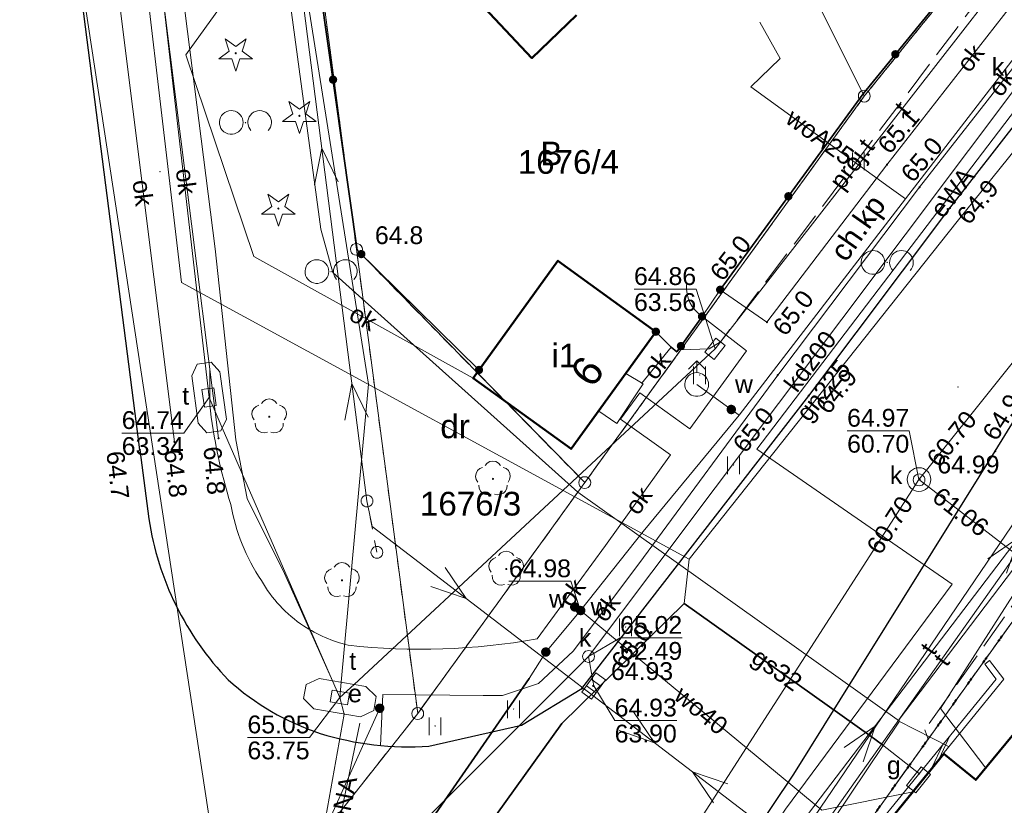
# Model space of a CAD drawing. Extents: x 6420891 to 6421372, y 5789686 to 5790696.
# Tile 38 of 48: x 6421306 to 6421347, y 5790466 to 5790499. Entities that reach past the tile are written whole.
import ezdxf
from ezdxf.enums import TextEntityAlignment as Align

# ---------------------------------------------------------------- set-up
doc = ezdxf.new("R2010")
doc.units = 0
doc.header["$PDSIZE"] = 0.75
for name, pattern in [('KROPK2', [2, 0, -2]), ('PRZER1-1', [2, 1, -1]), ('PRZER2-1', [3, 2, -1]), ('PRZER3-1', [4, 3, -1])]:
    doc.linetypes.add(name, pattern=pattern)
doc.layers.get('0').update_dxf_attribs({"linetype": 'CONTINUOUS', "lineweight": 13})
for name, color, linetype, lineweight in [('GEPADR', 7, 'CONTINUOUS', 18), ('GEPADR_O', 7, 'CONTINUOUS', 18), ('GEPPGD', 7, 'CONTINUOUS', 18), ('GESBZO', 7, 'CONTINUOUS', 50), ('GESBZO_O', 7, 'CONTINUOUS', 50), ('GESDZI', 7, 'CONTINUOUS', 18), ('GESDZI_O', 7, 'CONTINUOUS', 18), ('GESJAE', 7, 'KROPK2', 50), ('GSLINK', 7, 'CONTINUOUS', 18), ('GSLINK_O', 7, 'CONTINUOUS', 18), ('GSLINN', 7, 'CONTINUOUS', 18), ('GSLKFU', 7, 'CONTINUOUS', 18), ('GSLKOG', 7, 'CONTINUOUS', 35), ('GSLKRW', 7, 'CONTINUOUS', 25), ('GSPWPN', 7, 'CONTINUOUS', 13), ('GSPWPN_O', 7, 'CONTINUOUS', 13), ('GSPWPS', 7, 'CONTINUOUS', 13), ('GSPWPS_O', 7, 'CONTINUOUS', 13), ('GSSDSO', 7, 'CONTINUOUS', 18), ('GSSUTR', 7, 'PRZER2-1', 18), ('GSSZAD', 7, 'PRZER2-1', 18), ('GTGTXT', 7, 'CONTINUOUS', 18), ('GTGTXT_O', 7, 'CONTINUOUS', 18), ('GULLOB', 7, 'CONTINUOUS', 35), ('GUPIKP', 7, 'CONTINUOUS', 18), ('GUPISN', 7, 'PRZER1-1', 18), ('GUPIWZ', 7, 'CONTINUOUS', 18), ('GUPIWZ_O', 7, 'CONTINUOUS', 18), ('GUPPRZ', 7, 'CONTINUOUS', 18), ('GUPPRZ_O', 7, 'CONTINUOUS', 18), ('GUSIKP', 7, 'CONTINUOUS', 18)]:
    doc.layers.add(name, color=color, linetype=linetype, lineweight=lineweight)
for name, color, linetype, lineweight, true_color in [('GESUZY', 7, 'PRZER1-1', 18, 0x008000), ('GESUZY_O', 7, 'PRZER1-1', 18, 0x008000), ('GSPRDI', 7, 'CONTINUOUS', 18, 0x008000), ('GSPRDL', 7, 'CONTINUOUS', 18, 0x008000), ('GULEPR', 1, 'CONTINUOUS', 18, 0xff0000), ('GULEPR_O', 1, 'CONTINUOUS', 18, 0xff0000), ('GULGPR', 7, 'CONTINUOUS', 18, 0xbfbf00), ('GULGPR_O', 7, 'CONTINUOUS', 18, 0xbfbf00), ('GULKPR', 7, 'CONTINUOUS', 18, 0x803300), ('GULKPR_O', 7, 'CONTINUOUS', 18, 0x803300), ('GULTPR', 7, 'CONTINUOUS', 18, 0xff9100), ('GULTPR_O', 7, 'CONTINUOUS', 18, 0xff9100), ('GULWPR', 5, 'CONTINUOUS', 18, 0x0000ff), ('GULWPR_O', 5, 'CONTINUOUS', 18, 0x0000ff), ('GUPEUT', 1, 'CONTINUOUS', 18, 0xff0000), ('GUPEUT_O', 1, 'CONTINUOUS', 18, 0xff0000), ('GUPGSG', 7, 'CONTINUOUS', 18, 0xbfbf00), ('GUPGSG_O', 7, 'CONTINUOUS', 18, 0xbfbf00), ('GUPKKS', 7, 'CONTINUOUS', 18, 0x803300), ('GUPKSD', 7, 'CONTINUOUS', 18, 0x803300), ('GUPKSD_O', 7, 'CONTINUOUS', 18, 0x803300), ('GUPWDT', 5, 'CONTINUOUS', 18, 0x0000ff), ('GUPWZA', 5, 'CONTINUOUS', 18, 0x0000ff), ('GUPWZA_O', 5, 'CONTINUOUS', 18, 0x0000ff)]:
    doc.layers.add(name, color=color, linetype=linetype, lineweight=lineweight, true_color=true_color)
doc.styles.add('GEO-INFO', font='Arial')

# ---------------------------------------------------------------- blocks, each defined once
blk = doc.blocks.new('KOLO')
blk.add_hatch(color=0).paths.add_polyline_path([(-0.5, 0), (-0.482963, -0.12941), (-0.433013, -0.25), (-0.353553, -0.353553), (-0.25, -0.433013), (-0.12941, -0.482963), (0, -0.5), (0.12941, -0.482963), (0.25, -0.433013), (0.353553, -0.353553), (0.433013, -0.25), (0.482963, -0.12941), (0.5, 0), (0.482963, 0.12941), (0.433013, 0.25), (0.353553, 0.353553), (0.25, 0.433013), (0.12941, 0.482963), (0, 0.5), (-0.12941, 0.482963), (-0.25, 0.433013), (-0.353553, 0.353553), (-0.433013, 0.25), (-0.482963, 0.12941)])
blk = doc.blocks.new('SPDLP')
blk.add_hatch(color=0).paths.add_polyline_path([(0, -0.09), (0.027812, -0.085595), (0.052901, -0.072812), (0.072812, -0.052901), (0.085595, -0.027812), (0.09, 0), (0.085595, 0.027812), (0.072812, 0.052901), (0.052901, 0.072812), (0.027812, 0.085595), (0, 0.09), (-0.027812, 0.085595), (-0.052901, 0.072812), (-0.072812, 0.052901), (-0.085595, 0.027812), (-0.09, 0), (-0.085595, -0.027812), (-0.072812, -0.052901), (-0.052901, -0.072812), (-0.027812, -0.085595)])
at = {"color": 0}
for points in [[(-1.271938, -0.268652), (-1.40916, -0.048001), (-1.462858, 0.20623), (-1.426585, 0.463525), (-1.304695, 0.693003), (-1.11182, 0.867117), (-0.871109, 0.964971)], [(-0.648554, 1.126667), (-0.481106, 1.325358), (-0.255912, 1.454989), (0, 1.5), (0.255912, 1.454989), (0.481106, 1.325358), (0.648554, 1.126667)], [(0.871109, 0.964971), (1.11182, 0.867117), (1.304695, 0.693003), (1.426585, 0.463525), (1.462858, 0.20623), (1.40916, -0.048001), (1.271938, -0.268652)], [(-0.137547, -1.292703), (-0.389802, -1.355024), (-0.648184, -1.327532), (-0.881678, -1.213525), (-1.062258, -1.026689), (-1.168249, -0.78945), (-1.186929, -0.530282)], [(1.186929, -0.530282), (1.168249, -0.78945), (1.062258, -1.026689), (0.881678, -1.213525), (0.648184, -1.327532), (0.389802, -1.355024), (0.137547, -1.292703)]]:
    blk.add_lwpolyline(points, dxfattribs=at)
blk = doc.blocks.new('POINT')
at = {"color": 0}
blk.add_point((0, 0), dxfattribs=at)
blk = doc.blocks.new('OKRAG_PELNY')
at = {"color": 0}
blk.add_lwpolyline([(0, 0.5), (0.12941, 0.482963), (0.25, 0.433013), (0.353553, 0.353553), (0.433013, 0.25), (0.482963, 0.12941), (0.5, 0), (0.482963, -0.12941), (0.433013, -0.25), (0.353553, -0.353553), (0.25, -0.433013), (0.12941, -0.482963), (0, -0.5), (-0.12941, -0.482963), (-0.25, -0.433013), (-0.353553, -0.353553), (-0.433013, -0.25), (-0.482963, -0.12941), (-0.5, 0), (-0.482963, 0.12941), (-0.433013, 0.25), (-0.353553, 0.353553), (-0.25, 0.433013), (-0.12941, 0.482963)], close=True, dxfattribs=at)
blk = doc.blocks.new('SUEP1')
at = {"color": 0}
blk.add_lwpolyline([(-1.5, -1), (1.5, 0), (-1.5, 1)], dxfattribs=at)
blk = doc.blocks.new('SZAFA1')
at = {"color": 0}
blk.add_lwpolyline([(-1, -0.5), (-1, 0.5), (1, 0.5), (1, -0.5)], close=True, dxfattribs=at)
blk = doc.blocks.new('SUUS02')
at = {"color": 0}
for points in [[(-0.707107, 1.292893), (0, 2), (0.707107, 1.292893)], [(0, 1), (0, 2)]]:
    blk.add_lwpolyline(points, dxfattribs=at)
blk.add_lwpolyline([(0, 1), (0.173648, 0.984808), (0.34202, 0.939693), (0.5, 0.866025), (0.642788, 0.766044), (0.766044, 0.642788), (0.866025, 0.5), (0.939693, 0.34202), (0.984808, 0.173648), (1, 0), (0.984808, -0.173648), (0.939693, -0.34202), (0.866025, -0.5), (0.75575, -0.654861), (0.618159, -0.786053), (0.458227, -0.888835), (0.281733, -0.959493), (0.095056, -0.995472), (-0.095056, -0.995472), (-0.281733, -0.959493), (-0.458227, -0.888835), (-0.618159, -0.786053), (-0.75575, -0.654861), (-0.866025, -0.5), (-0.945001, -0.327068), (-0.989821, -0.142315), (-0.998867, 0.047582), (-0.971812, 0.235759), (-0.909632, 0.415415), (-0.814576, 0.580057), (-0.690079, 0.723734), (-0.540641, 0.841254), (-0.371662, 0.928368), (-0.189251, 0.981929)], close=True, dxfattribs=at)
blk = doc.blocks.new('PROSTOKAT1_5-1_PELNY')
at = {"color": 0}
blk.add_lwpolyline([(0.75, -0.5), (-0.75, -0.5), (-0.75, 0.5), (0.75, 0.5)], close=True, dxfattribs=at)
blk = doc.blocks.new('SUUS05')
at = {"color": 0}
blk.add_lwpolyline([(0.5, -0.25), (-0.5, -0.25), (-0.5, 0.25), (0.5, 0.25)], close=True, dxfattribs=at)
for points in [[(-0.175, -0.25), (-0.175, 0.25)], [(0.175, -0.25), (0.175, 0.25)]]:
    blk.add_lwpolyline(points, dxfattribs=at)
blk = doc.blocks.new('OTZK')
at = {"color": 0}
blk.add_lwpolyline([(-1.2, 1), (-1.026352, 0.984808), (-0.85798, 0.939693), (-0.7, 0.866025), (-0.557212, 0.766044), (-0.433956, 0.642788), (-0.333975, 0.5), (-0.260307, 0.34202), (-0.215192, 0.173648), (-0.2, 0), (-0.215192, -0.173648), (-0.260307, -0.34202), (-0.333975, -0.5), (-0.44425, -0.654861), (-0.581841, -0.786053), (-0.741773, -0.888835), (-0.918267, -0.959493), (-1.104944, -0.995472), (-1.295056, -0.995472), (-1.481733, -0.959493), (-1.658227, -0.888835), (-1.818159, -0.786053), (-1.95575, -0.654861), (-2.066025, -0.5), (-2.145001, -0.327068), (-2.189821, -0.142315), (-2.198867, 0.047582), (-2.171812, 0.235759), (-2.109632, 0.415415), (-2.014576, 0.580057), (-1.890079, 0.723734), (-1.740641, 0.841254), (-1.571662, 0.928368), (-1.389251, 0.981929)], close=True, dxfattribs=at)
blk.add_lwpolyline([(0.469393, -0.682799), (0.35969, -0.542106), (0.276733, -0.384159), (0.223163, -0.213984), (0.200685, -0.036999), (0.210014, 0.141165), (0.250854, 0.314835), (0.321904, 0.478484), (0.420903, 0.626903), (0.5447, 0.755369), (0.689355, 0.859792), (0.850264, 0.936848), (1.022304, 0.984085), (1.2, 1), (1.377696, 0.984085), (1.549736, 0.936848), (1.710645, 0.859792), (1.8553, 0.755369), (1.979097, 0.626903), (2.078096, 0.478484), (2.149146, 0.314835), (2.189986, 0.141165), (2.199315, -0.036999), (2.176837, -0.213984), (2.123267, -0.384159), (2.04031, -0.542106), (1.930607, -0.682799)], dxfattribs=at)
blk = doc.blocks.new('SPTRW')
at = {"color": 0}
for points in [[(-0.51332, 0.7233), (-0.51332, -0.7767)], [(0.48668, -0.7767), (0.48668, 0.7233)]]:
    blk.add_lwpolyline(points, dxfattribs=at)
blk = doc.blocks.new('KTOK04')
at = {"color": 0}
blk.add_lwpolyline([(0, 0), (-0.01711, -0.261052), (-0.068148, -0.517638), (-0.152241, -0.765367), (-0.267949, -1), (-0.413293, -1.217523), (-0.585786, -1.414214), (-0.782477, -1.586707), (-1, -1.732051)], dxfattribs=at)
blk = doc.blocks.new('ODTN_2')
at = {"color": 0}
for points in [[(-1.5, -0.5), (0.5, 0.5)], [(-0.5, -0.5), (1.5, 0.5)]]:
    blk.add_lwpolyline(points, dxfattribs=at)
blk = doc.blocks.new('SPDIP')
blk.add_hatch(color=0).paths.add_polyline_path([(0, -0.09), (0.027812, -0.085595), (0.052901, -0.072812), (0.072812, -0.052901), (0.085595, -0.027812), (0.09, 0), (0.085595, 0.027812), (0.072812, 0.052901), (0.052901, 0.072812), (0.027812, 0.085595), (0, 0.09), (-0.027812, 0.085595), (-0.052901, 0.072812), (-0.072812, 0.052901), (-0.085595, 0.027812), (-0.09, 0), (-0.085595, -0.027812), (-0.072812, -0.052901), (-0.052901, -0.072812), (-0.027812, -0.085595)])
at = {"color": 0}
blk.add_lwpolyline([(0.544942, 0.177062), (1.426676, -0.463555), (0.336792, -0.463555), (0, -1.500096), (-0.336792, -0.463555), (-1.426676, -0.463555), (-0.544942, 0.177062), (-0.881734, 1.213603), (0, 0.572986), (0.881734, 1.213603)], close=True, dxfattribs=at)
blk = doc.blocks.new('EPPGS')
at = {"color": 0}
blk.add_lwpolyline([(0, 0.5), (0.154508, 0.475528), (0.293893, 0.404508), (0.404508, 0.293893), (0.475528, 0.154508), (0.5, 0), (0.475528, -0.154508), (0.404508, -0.293893), (0.293893, -0.404508), (0.154508, -0.475528), (0, -0.5), (-0.154508, -0.475528), (-0.293893, -0.404508), (-0.404508, -0.293893), (-0.475528, -0.154508), (-0.5, 0), (-0.475528, 0.154508), (-0.404508, 0.293893), (-0.293893, 0.404508), (-0.154508, 0.475528)], close=True, dxfattribs=at)

msp = doc.modelspace()

# ---------------------------------------------------------------- linework, layer by layer
at = {"layer": 'GESBZO', "linetype": 'Continuous', "lineweight": 50, "elevation": 10.18}
for points in [[(6421329.31, 5790499.406), (6421327.422, 5790497.605), (6421320.286, 5790505.188), (6421327.359, 5790511.537)], [(6421350.15, 5790472.01), (6421346.15, 5790467.17), (6421344.8, 5790468.27), (6421340.94, 5790463.52), (6421342.32, 5790462.45), (6421338.35, 5790457.52), (6421346.34, 5790451.06), (6421358.076, 5790465.457)]]:
    msp.add_lwpolyline(points, dxfattribs=at)
msp.add_lwpolyline([(6421332.653, 5790486.065), (6421329.076, 5790481.122), (6421324.944, 5790484.113), (6421328.521, 5790489.056)], close=True, dxfattribs=at)
at = {"layer": 'GESDZI', "linetype": 'Continuous', "lineweight": 18, "elevation": 10.22}
for points in [[(6421310.953, 5790558.207), (6421306.901, 5790588.894), (6421302.49, 5790622.296), (6421302.21, 5790624.433), (6421297.857, 5790657.64), (6421296.657, 5790677.613), (6421271.543, 5790677.3), (6421276.797, 5790633.247), (6421278.128, 5790623.34), (6421282.932, 5790586.712), (6421285.851, 5790564.458), (6421288.583, 5790543.621), (6421291.443, 5790521.812), (6421294.47, 5790499.75), (6421297.89, 5790473.07), (6421301.058, 5790448.497), (6421301.708, 5790443.54), (6421322.605, 5790469.964), (6421320.02, 5790489.539), (6421315.57, 5790523.239), (6421313.26, 5790540.733)], [(6421329.653, 5790479.702), (6421322.605, 5790469.964), (6421320.02, 5790489.539)]]:
    msp.add_lwpolyline(points, close=True, dxfattribs=at)
for points in [[(6421341.447, 5790495.998), (6421329.653, 5790479.702), (6421320.02, 5790489.539), (6421315.57, 5790523.239), (6421325.267, 5790524.548)], [(6421362.667, 5790494.705), (6421362.347, 5790494.258), (6421347.895, 5790474.118), (6421336.84, 5790458.713), (6421327.656, 5790445.915), (6421323.041, 5790439.483), (6421317.983, 5790432.435), (6421308.346, 5790424.02), (6421288.481, 5790426.677), (6421301.708, 5790443.54), (6421322.605, 5790469.964), (6421329.653, 5790479.702), (6421341.447, 5790495.998), (6421349.591, 5790506.069)], [(6421349.591, 5790506.069), (6421341.447, 5790495.998), (6421338.772, 5790501.369)], [(6421338.772, 5790501.369), (6421341.447, 5790495.998)], [(6421336.84, 5790458.713), (6421347.895, 5790474.118), (6421357.368, 5790464.372)]]:
    msp.add_lwpolyline(points, dxfattribs=at)
at = {"layer": 'GESJAE', "linetype": 'KROPK2', "lineweight": 50, "ltscale": 0.5, "elevation": 10.22}
for points in [[(6421295.251, 5790400.28), (6421297.069, 5790403.576), (6421305.286, 5790418.473), (6421308.346, 5790424.02), (6421317.983, 5790432.435), (6421323.041, 5790439.483), (6421327.656, 5790445.915), (6421336.84, 5790458.713), (6421347.895, 5790474.118), (6421362.347, 5790494.258), (6421362.667, 5790494.705)], [(6421362.667, 5790494.705), (6421362.347, 5790494.258), (6421347.895, 5790474.118), (6421336.84, 5790458.713), (6421327.656, 5790445.915), (6421323.041, 5790439.483), (6421317.983, 5790432.435), (6421308.346, 5790424.02)]]:
    msp.add_lwpolyline(points, dxfattribs=at)
at = {"layer": 'GESUZY', "linetype": 'PRZER1-1', "lineweight": 18, "ltscale": 0.5, "elevation": 10.08}
for points in [[(6421310.953, 5790558.207), (6421306.901, 5790588.894), (6421302.49, 5790622.296), (6421302.21, 5790624.433), (6421297.857, 5790657.64), (6421296.657, 5790677.613), (6421271.543, 5790677.3), (6421276.797, 5790633.247), (6421278.128, 5790623.34), (6421282.932, 5790586.712), (6421285.851, 5790564.458), (6421288.583, 5790543.621), (6421291.443, 5790521.812), (6421294.47, 5790499.75), (6421297.89, 5790473.07), (6421301.058, 5790448.497), (6421301.708, 5790443.54), (6421322.605, 5790469.964), (6421320.02, 5790489.539), (6421315.57, 5790523.239), (6421313.26, 5790540.733)], [(6421329.653, 5790479.702), (6421322.605, 5790469.964), (6421320.02, 5790489.539)]]:
    msp.add_lwpolyline(points, close=True, dxfattribs=at)
for points in [[(6421349.591, 5790506.069), (6421341.447, 5790495.998), (6421329.653, 5790479.702), (6421320.02, 5790489.539), (6421315.57, 5790523.239), (6421313.26, 5790540.733), (6421310.953, 5790558.207), (6421306.901, 5790588.894), (6421314.974, 5790589.976)], [(6421362.667, 5790494.705), (6421362.347, 5790494.258), (6421347.895, 5790474.118), (6421336.84, 5790458.713), (6421327.656, 5790445.915), (6421323.041, 5790439.483), (6421317.983, 5790432.435), (6421308.346, 5790424.02), (6421288.481, 5790426.677), (6421301.708, 5790443.54), (6421322.605, 5790469.964), (6421329.653, 5790479.702), (6421341.447, 5790495.998), (6421349.591, 5790506.069)], [(6421323.041, 5790439.483), (6421327.656, 5790445.915), (6421336.84, 5790458.713), (6421347.895, 5790474.118), (6421362.347, 5790494.258), (6421362.667, 5790494.705)]]:
    msp.add_lwpolyline(points, dxfattribs=at)
at = {"layer": 'GSLINK', "linetype": 'Continuous', "lineweight": 18, "elevation": 10.18}
for points in [[(6421312.34, 5790481.42), (6421309.71, 5790502.42), (6421308.2, 5790502), (6421307.53, 5790507.12), (6421308.91, 5790507.37), (6421306.63, 5790522.2), (6421305.55, 5790532.42)], [(6421327.359, 5790511.537), (6421320.286, 5790505.188), (6421317.89, 5790504.76), (6421316.23, 5790505.22), (6421311.47, 5790503.23), (6421314.2, 5790481.57)], [(6421335.367, 5790487.835), (6421337.339, 5790486.467), (6421342.405, 5790493.107), (6421349.432, 5790502.109), (6421347.44, 5790503.658), (6421349.446, 5790506.195)], [(6421325.19, 5790484.453), (6421324.944, 5790484.113), (6421315.69, 5790489.23), (6421312.82, 5790497.74), (6421317.89, 5790504.76)], [(6421331.93, 5790476.28), (6421337.796, 5790484.237), (6421343.781, 5790492.157), (6421350.704, 5790501.018), (6421351.111, 5790499.035)], [(6421330.53, 5790477.05), (6421333.276, 5790480.867), (6421331.157, 5790482.379), (6421331.981, 5790483.492), (6421334.081, 5790481.974), (6421336.48, 5790485.253), (6421334.601, 5790486.706)], [(6421332.047, 5790483.881), (6421333.292, 5790485.42)], [(6421321.03, 5790468.62), (6421321.14, 5790470.77), (6421325.36, 5790470.73), (6421326.18, 5790470.72), (6421327.7, 5790471.23), (6421329.17, 5790472.6), (6421331.93, 5790476.28)]]:
    msp.add_lwpolyline(points, dxfattribs=at)
msp.add_lwpolyline([(6421313.84, 5790484.45), (6421313.83, 5790483, 0.048758), (6421314.72, 5790478.78, 0.104097), (6421316.01, 5790475.58, 0.117566), (6421317.79, 5790473.66, 0.083928), (6421319.67, 5790472.85, 0.071709), (6421327.64, 5790473.11), (6421330.53, 5790477.05)], format="xyb", dxfattribs=at)
at = {"layer": 'GSLINN', "linetype": 'Continuous', "lineweight": 18, "elevation": 10.3}
msp.add_lwpolyline([(6421331.39, 5790484.31), (6421332.112, 5790483.865), (6421331, 5790482.19), (6421330.24, 5790482.71)], dxfattribs=at)
at = {"layer": 'GSLKFU', "linetype": 'Continuous', "lineweight": 18, "elevation": 10.18}
msp.add_lwpolyline([(6421335.367, 5790487.835), (6421334.601, 5790486.706)], dxfattribs=at)
at = {"layer": 'GSLKOG', "linetype": 'Continuous', "lineweight": 35, "elevation": 10.18}
for points in [[(6421309.37, 5790570.52), (6421310.42, 5790562), (6421310.89, 5790558.15), (6421311.05, 5790557.39), (6421311.46, 5790554.36), (6421312.32, 5790548.06), (6421312.7, 5790545.2), (6421313.34, 5790540.69), (6421313.88, 5790537.49), (6421313.97, 5790536.11), (6421315.58, 5790523.37), (6421317.32, 5790509.27), (6421317.75, 5790505.95), (6421317.89, 5790504.76), (6421320.05, 5790489.51), (6421325.19, 5790484.453)], [(6421335.367, 5790487.835), (6421341.398, 5790496.095), (6421345.84, 5790501.546)], [(6421332.653, 5790486.065), (6421333.292, 5790485.42), (6421333.534, 5790485.212), (6421334.601, 5790486.706)]]:
    msp.add_lwpolyline(points, dxfattribs=at)
at = {"layer": 'GSLKRW', "linetype": 'Continuous', "lineweight": 25, "elevation": 10.18}
for points in [[(6421310.88, 5790481.08), (6421308.2, 5790502), (6421307.53, 5790507.12), (6421305.4, 5790523.44)], [(6421329.53, 5790471.02), (6421339.104, 5790483.368), (6421345.058, 5790491.278), (6421351.111, 5790499.035), (6421353.809, 5790502.403)], [(6421334.9, 5790462.09), (6421338.468, 5790467.41), (6421346.971, 5790481.028), (6421349.011, 5790484.33), (6421351.347, 5790487.721), (6421357.666, 5790495.963), (6421357.844, 5790496.214), (6421359.111, 5790497.795)]]:
    msp.add_lwpolyline(points, dxfattribs=at)
msp.add_lwpolyline([(6421310.88, 5790481.08), (6421311.26, 5790478.17, 0.155208), (6421314.61, 5790471.39, 0.104973), (6421318.49, 5790469.13, 0.092018), (6421323.08, 5790468.59), (6421326.99, 5790469.48), (6421329.53, 5790471.02)], format="xyb", dxfattribs=at)
at = {"layer": 'GSSDSO', "linetype": 'Continuous', "lineweight": 18, "elevation": 10.18}
msp.add_lwpolyline([(6421338.136, 5790460.12), (6421347.334, 5790471.418), (6421346.732, 5790472.2), (6421346.534, 5790472.048), (6421347.016, 5790471.422), (6421337.942, 5790460.278)], close=True, dxfattribs=at)
at = {"layer": 'GSSUTR', "linetype": 'PRZER2-1', "lineweight": 18, "ltscale": 0.5, "elevation": 10.1}
for points in [[(6421341.2, 5790493.269), (6421341.19, 5790493.249), (6421341.21, 5790493.249)], [(6421334.503, 5790484.253), (6421334.493, 5790484.233), (6421334.513, 5790484.233)], [(6421335.934, 5790480.457), (6421335.924, 5790480.437), (6421335.944, 5790480.437)], [(6421331.378, 5790473.622), (6421331.368, 5790473.602), (6421331.388, 5790473.602)], [(6421326.653, 5790470.166), (6421326.643, 5790470.146), (6421326.663, 5790470.146)], [(6421323.34, 5790469.45), (6421323.33, 5790469.43), (6421323.35, 5790469.43)]]:
    msp.add_lwpolyline(points, close=True, dxfattribs=at)
at = {"layer": 'GSSZAD', "linetype": 'PRZER2-1', "lineweight": 18, "ltscale": 0.5, "elevation": 10.1}
for points in [[(6421315.336, 5790494.898), (6421315.326, 5790494.878), (6421315.346, 5790494.878)], [(6421342.414, 5790488.996), (6421342.404, 5790488.976), (6421342.424, 5790488.976)], [(6421318.95, 5790488.612), (6421318.94, 5790488.592), (6421318.96, 5790488.592)]]:
    msp.add_lwpolyline(points, close=True, dxfattribs=at)
at = {"layer": 'GULEPR', "linetype": 'Continuous', "lineweight": 18, "elevation": 10.14}
for points in [[(6421299.663, 5790629.729), (6421299.251, 5790623.003), (6421311.723, 5790540.533), (6421318.524, 5790490.384), (6421319.02, 5790488.56), (6421329.359, 5790479.296), (6421342.929, 5790469.647), (6421327.106, 5790446.095), (6421320.393, 5790436.737), (6421320.3, 5790435.666), (6421319.702, 5790428.788), (6421319.242, 5790423.495), (6421321.836, 5790402.502), (6421322.826, 5790402.022), (6421330.926, 5790398.095), (6421331.223, 5790401.181), (6421332.895, 5790401.487)], [(6421338.166, 5790464.476), (6421320.68, 5790477.848), (6421320.571, 5790478.397), (6421320.465, 5790478.928), (6421315.684, 5790516.229), (6421310.323, 5790557.994), (6421307.195, 5790579.162), (6421307.111, 5790580.211), (6421307.026, 5790581.26), (6421301.628, 5790622.356)], [(6421321.013, 5790427.789), (6421324.279, 5790440.254), (6421323.485, 5790442.625), (6421321.962, 5790443.676), (6421325.247, 5790448.7), (6421326.107, 5790448.713), (6421327.118, 5790449.474), (6421338.118, 5790465.941), (6421345.15, 5790475.426), (6421336.918, 5790481.107), (6421353.396, 5790502.763)], [(6421338.166, 5790464.476), (6421338.874, 5790465.452), (6421360.828, 5790494.269), (6421361.773, 5790495.482)], [(6421316.928, 5790460.541), (6421316.915, 5790461.136), (6421321, 5790470.19)], [(6421314.128, 5790464.179), (6421316.587, 5790463.524), (6421318.819, 5790463.063), (6421320.158, 5790469.56)]]:
    msp.add_lwpolyline(points, dxfattribs=at)
at = {"layer": 'GULGPR', "linetype": 'Continuous', "lineweight": 18, "elevation": 10.14}
for points in [[(6421334.06, 5790476.478), (6421312.636, 5790488.144), (6421310.351, 5790507.603), (6421306.496, 5790536.313), (6421305.19, 5790547.48), (6421303.78, 5790559.38), (6421303.193, 5790560.792), (6421299.175, 5790560.445), (6421298.93, 5790567.44), (6421292.095, 5790620.059)], [(6421354.385, 5790501.903), (6421345.364, 5790490.716), (6421334.06, 5790476.478)], [(6421334.06, 5790476.478), (6421333.85, 5790474.61), (6421328.681, 5790469.544), (6421297.701, 5790426.447), (6421294.387, 5790422.456)], [(6421333.85, 5790474.61), (6421341.68, 5790469.04), (6421342.22, 5790468.65), (6421343.79, 5790467.41)]]:
    msp.add_lwpolyline(points, dxfattribs=at)
at = {"layer": 'GULKPR', "linetype": 'Continuous', "lineweight": 18, "elevation": 10.14}
for points in [[(6421320.071, 5790462.63), (6421314.42, 5790461.519), (6421306.125, 5790515.884), (6421302.445, 5790552.271), (6421298.344, 5790588.432), (6421293.295, 5790632.152)], [(6421353.1, 5790503.02), (6421348.515, 5790497.261), (6421329.813, 5790472.375), (6421320.071, 5790462.63)], [(6421358.539, 5790498.292), (6421344.067, 5790480.222), (6421343.754, 5790479.832), (6421343.481, 5790479.409), (6421318.961, 5790441.34), (6421318.69, 5790440.92), (6421318.4, 5790440.513), (6421310.582, 5790429.522)], [(6421343.754, 5790479.832), (6421344.15, 5790479.527), (6421359.531, 5790467.684)], [(6421330.03, 5790471.13), (6421329.991, 5790471.357), (6421329.813, 5790472.375)]]:
    msp.add_lwpolyline(points, dxfattribs=at)
at = {"layer": 'GULLOB', "linetype": 'Continuous', "lineweight": 35, "elevation": 10.12}
for points in [[(6421333.85, 5790474.61), (6421341.68, 5790469.04), (6421342.22, 5790468.65)], [(6421327.303, 5790471.446), (6421301.503, 5790434.2)], [(6421328.681, 5790469.544), (6421297.701, 5790426.447)]]:
    msp.add_lwpolyline(points, dxfattribs=at)
at = {"layer": 'GULTPR', "linetype": 'Continuous', "lineweight": 18, "elevation": 10.14}
for points in [[(6421306.322, 5790548.032), (6421313.634, 5790484.741), (6421313.801, 5790483.293), (6421314.359, 5790482.015), (6421319.01, 5790471.351), (6421319.321, 5790470.638)], [(6421319.321, 5790470.638), (6421319.38, 5790471.287), (6421320.523, 5790483.852), (6421312.39, 5790535.169)], [(6421319.01, 5790471.351), (6421316.982, 5790475.877), (6421315.405, 5790479.029), (6421314.927, 5790481.505), (6421314.065, 5790489.56), (6421309.863, 5790522.469), (6421309.78, 5790522.777), (6421325.233, 5790524.756)], [(6421319.321, 5790470.638), (6421319.92, 5790471.194), (6421334.742, 5790484.958), (6421335.152, 5790485.339), (6421335.49, 5790485.772), (6421350.611, 5790505.183)], [(6421327.864, 5790448.737), (6421360.423, 5790496.656)], [(6421361.406, 5790495.801), (6421327.993, 5790448.66), (6421327.167, 5790447.46)], [(6421362.1, 5790495.198), (6421360.584, 5790493.298), (6421360.669, 5790492.097), (6421357.433, 5790487.898), (6421349.971, 5790478.459), (6421344.667, 5790470.184), (6421346.535, 5790467.719)], [(6421354.775, 5790485.322), (6421342.87, 5790469.658), (6421345.028, 5790468.559)], [(6421319.321, 5790470.638), (6421319.507, 5790469.946), (6421317.397, 5790458.13), (6421316.323, 5790457.049), (6421303.403, 5790448.34), (6421302.79, 5790448.162)]]:
    msp.add_lwpolyline(points, dxfattribs=at)
at = {"layer": 'GULTPR', "linetype": 'PRZER3-1', "lineweight": 18, "ltscale": 0.5, "elevation": 10.14}
for points in [[(6421345.726, 5790501.29), (6421346.606, 5790500.535), (6421335.383, 5790485.634), (6421334.903, 5790485.348), (6421333.701, 5790485.295)], [(6421362.306, 5790495.018), (6421355.443, 5790485.471), (6421343.995, 5790469.274), (6421344.138, 5790468.883)]]:
    msp.add_lwpolyline(points, dxfattribs=at)
at = {"layer": 'GULWPR', "linetype": 'Continuous', "lineweight": 18, "elevation": 10.14}
for points in [[(6421352.399, 5790503.629), (6421343.189, 5790491.665), (6421336.167, 5790482.544), (6421332.116, 5790477.646), (6421329.48, 5790474.31), (6421328.01, 5790472.56), (6421327.303, 5790471.446), (6421301.503, 5790434.2), (6421301.219, 5790433.789), (6421297.211, 5790428.311)], [(6421343.189, 5790491.665), (6421342.499, 5790492.163), (6421336.666, 5790496.386), (6421337.901, 5790497.581), (6421337.04, 5790499.115)], [(6421336.167, 5790482.544), (6421335.835, 5790482.785), (6421334.377, 5790483.84)], [(6421329.48, 5790474.31), (6421339.65, 5790465.89), (6421343.507, 5790466.666)]]:
    msp.add_lwpolyline(points, dxfattribs=at)
at = {"layer": 'GUPISN', "linetype": 'PRZER1-1', "lineweight": 18, "ltscale": 0.5, "elevation": 10.16}
msp.add_lwpolyline([(6421320.883, 5790476.764), (6421320.465, 5790478.928)], dxfattribs=at)
at = {"layer": 'GUPPRZ_O', "linetype": 'Continuous', "lineweight": 9, "elevation": 10.8, "flags": 128}
for points in [[(6421331.731, 5790487.862), (6421334.352, 5790487.862), (6421335.152, 5790485.339)], [(6421331.731, 5790487.862), (6421334.352, 5790487.862)], [(6421310.117, 5790481.791), (6421312.738, 5790481.791), (6421313.801, 5790483.293)], [(6421310.117, 5790481.791), (6421312.738, 5790481.791)], [(6421340.723, 5790481.888), (6421343.343, 5790481.888), (6421343.754, 5790479.832)], [(6421340.723, 5790481.888), (6421343.343, 5790481.888)], [(6421326.451, 5790475.546), (6421329.072, 5790475.546), (6421329.48, 5790474.31)], [(6421333.763, 5790473.155), (6421331.142, 5790473.155), (6421329.813, 5790472.375)], [(6421331.142, 5790473.155), (6421333.763, 5790473.155)], [(6421333.536, 5790469.669), (6421330.915, 5790469.669), (6421330.03, 5790471.13)], [(6421315.422, 5790468.959), (6421318.043, 5790468.959), (6421319.321, 5790470.638)], [(6421330.915, 5790469.669), (6421333.536, 5790469.669)], [(6421315.422, 5790468.959), (6421318.043, 5790468.959)]]:
    msp.add_lwpolyline(points, dxfattribs=at)
at = {"layer": 'GUSIKP', "linetype": 'Continuous', "lineweight": 18, "elevation": 10.14}
for points in [[(6421313.345, 5790482.215), (6421313.068, 5790484.206), (6421313.303, 5790484.695), (6421313.897, 5790484.778), (6421314.257, 5790484.371), (6421314.534, 5790482.381), (6421314.299, 5790481.891), (6421313.705, 5790481.808)], [(6421320.197, 5790469.827), (6421318.225, 5790470.167), (6421317.792, 5790470.597), (6421317.894, 5790471.188), (6421318.446, 5790471.448), (6421320.417, 5790471.109), (6421320.851, 5790470.679), (6421320.749, 5790470.088)]]:
    msp.add_lwpolyline(points, close=True, dxfattribs=at)
msp.add_lwpolyline([(6421343.754, 5790479.332, -1), (6421343.754, 5790480.332, -1)], format="xyb", close=True, dxfattribs=at)

# ---------------------------------------------------------------- block references
at = {"layer": 'GEPADR', "lineweight": 18}
msp.add_blockref('POINT', (6421330.257, 5790484.033, 10.28), dxfattribs=at)
at = {"layer": 'GEPPGD', "lineweight": 18, "xscale": 0.5, "yscale": 0.5}
for p in [(6421341.447, 5790495.998, 10.24), (6421320.02, 5790489.539, 10.24), (6421329.653, 5790479.702, 10.24), (6421322.605, 5790469.964, 10.24)]:
    msp.add_blockref('EPPGS', p, dxfattribs=at)
at = {"layer": 'GSLKFU', "lineweight": 18, "xscale": 0.75, "yscale": 0.75, "rotation": 235.8440286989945}
msp.add_blockref('KTOK04', (6421334.601, 5790486.706, 10.18), dxfattribs=at)
at = {"layer": 'GSLKOG', "lineweight": 35, "xscale": 0.35, "yscale": 0.35}
for p in [(6421342.758, 5790497.763, 10.18), (6421319.033, 5790496.693, 10.18), (6421338.244, 5790491.776, 10.18), (6421320.225, 5790489.338, 10.18), (6421335.367, 5790487.835, 10.18), (6421334.601, 5790486.706, 10.18), (6421332.653, 5790486.065, 10.18), (6421333.711, 5790485.46, 10.18), (6421325.19, 5790484.453, 10.18)]:
    msp.add_blockref('KOLO', p, dxfattribs=at)
at = {"layer": 'GSPRDI', "lineweight": 18, "xscale": 0.5, "yscale": 0.5}
for p in [(6421314.927, 5790497.807, 10.12), (6421317.614, 5790495.166, 10.12), (6421316.726, 5790491.258, 10.12)]:
    msp.add_blockref('SPDIP', p, dxfattribs=at)
at = {"layer": 'GSPRDL', "lineweight": 18, "xscale": 0.5, "yscale": 0.5}
for p in [(6421316.34, 5790482.48, 10.12), (6421325.78, 5790479.86, 10.12), (6421326.34, 5790476.06, 10.12), (6421319.41, 5790475.58, 10.12)]:
    msp.add_blockref('SPDLP', p, dxfattribs=at)
at = {"layer": 'GSPWPN', "lineweight": 13, "xscale": 0.09, "yscale": 0.09}
for p in [(6421342.405, 5790493.107, 10.08), (6421343.781, 5790492.157, 10.08), (6421345.058, 5790491.278, 10.08), (6421320.05, 5790489.51, 10.08), (6421335.367, 5790487.835, 10.08), (6421337.339, 5790486.467, 10.08), (6421337.796, 5790484.237, 10.08), (6421339.104, 5790483.368, 10.08), (6421314.2, 5790481.57, 10.08), (6421310.88, 5790481.08, 10.08), (6421312.34, 5790481.42, 10.08), (6421346.971, 5790481.028, 10.08), (6421329.53, 5790471.02, 10.08)]:
    msp.add_blockref('KOLO', p, dxfattribs=at)
at = {"layer": 'GSPWPS', "lineweight": 13, "xscale": 0.09, "yscale": 0.09}
for p in [(6421343.78, 5790479.84, 10.08), (6421330.01, 5790471.13, 10.08)]:
    msp.add_blockref('KOLO', p, dxfattribs=at)
at = {"layer": 'GSSDSO', "lineweight": 18, "xscale": 0.5, "yscale": 0.249999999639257, "rotation": 230.8479434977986}
msp.add_blockref('ODTN_2', (6421344.686, 5790468.363, 10.18), dxfattribs=at)
at = {"layer": 'GSSUTR', "lineweight": 18, "xscale": 0.5, "yscale": 0.5}
for p in [(6421341.2, 5790493.259, 10.1), (6421334.503, 5790484.243, 10.1), (6421335.934, 5790480.447, 10.1), (6421331.378, 5790473.612, 10.1), (6421326.653, 5790470.156, 10.1), (6421323.34, 5790469.44, 10.1)]:
    msp.add_blockref('SPTRW', p, dxfattribs=at)
at = {"layer": 'GSSZAD', "lineweight": 18, "xscale": 0.5, "yscale": 0.5}
for p in [(6421315.336, 5790494.888, 10.1), (6421342.414, 5790488.986, 10.1), (6421318.95, 5790488.602, 10.1)]:
    msp.add_blockref('OTZK', p, dxfattribs=at)
at = {"layer": 'GTGTXT', "lineweight": 18}
for p in [(6421311.734, 5790492.817, 10.02), (6421340.468, 5790489.279, 10.02), (6421345.399, 5790483.738, 10.02)]:
    msp.add_blockref('POINT', p, dxfattribs=at)
at = {"layer": 'GULEPR', "lineweight": 18, "xscale": 0.5, "yscale": 0.5}
for p, rotation in [((6421318.653, 5790493.062, 10.15), 97.30368875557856), ((6421319.925, 5790483.143, 10.15), 97.30368875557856), ((6421347.51, 5790476.787, 10.15), 52.69848535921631), ((6421324.056, 5790475.266, 10.15), 322.5939626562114), ((6421332, 5790469.192, 10.15), 322.5939626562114), ((6421341.45, 5790468.833, 10.15), 52.69848535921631), ((6421334.79, 5790467.058, 10.15), 142.5939626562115)]:
    msp.add_blockref('SUEP1', p, dxfattribs=dict(at, rotation=rotation))
at = {"layer": 'GUPEUT', "lineweight": 18, "xscale": 0.4, "yscale": 0.4}
msp.add_blockref('KOLO', (6421321, 5790470.19, 10.16), dxfattribs=at)
at = {"layer": 'GUPGSG', "lineweight": 18, "xscale": 0.5, "yscale": 0.5, "rotation": 231.6840910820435}
msp.add_blockref('SZAFA1', (6421343.735, 5790467.165, 10.16), dxfattribs=at)
at = {"layer": 'GUPIKP', "lineweight": 18, "xscale": 0.5, "yscale": 0.5, "rotation": 52.08072881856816}
msp.add_blockref('PROSTOKAT1_5-1_PELNY', (6421335.152, 5790485.339, 10.16), dxfattribs=at)
at = {"layer": 'GUPISN', "lineweight": 18, "xscale": 0.5, "yscale": 0.5}
for p in [(6421320.465, 5790478.928, 10.16), (6421320.883, 5790476.764, 10.16)]:
    msp.add_blockref('OKRAG_PELNY', p, dxfattribs=at)
at = {"layer": 'GUPIWZ', "lineweight": 18, "xscale": 0.5, "yscale": 0.5}
for p, rotation in [((6421313.801, 5790483.293, 10.18), 277.8492645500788), ((6421319.321, 5790470.639, 10.18), 350.3592059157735)]:
    msp.add_blockref('PROSTOKAT1_5-1_PELNY', p, dxfattribs=dict(at, rotation=rotation))
msp.add_blockref('OKRAG_PELNY', (6421343.758, 5790479.818, 10.18), dxfattribs=at)
at = {"layer": 'GUPKKS', "lineweight": 18, "rotation": 54.40564324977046}
msp.add_blockref('SUUS05', (6421330.03, 5790471.13, 10.16), dxfattribs=at)
at = {"layer": 'GUPKSD', "lineweight": 18, "xscale": 0.5, "yscale": 0.5}
msp.add_blockref('OKRAG_PELNY', (6421329.813, 5790472.375, 10.16), dxfattribs=at)
at = {"layer": 'GUPPRZ', "lineweight": 18}
for p in [(6421335.152, 5790485.339, 10.16), (6421313.634, 5790484.741, 10.16), (6421313.801, 5790483.293, 10.16), (6421344.067, 5790480.222, 10.16), (6421343.754, 5790479.832, 10.16), (6421344.15, 5790479.527, 10.16), (6421343.481, 5790479.409, 10.16), (6421329.48, 5790474.31, 10.16), (6421329.813, 5790472.375, 10.16), (6421329.991, 5790471.357, 10.16), (6421330.03, 5790471.13, 10.16), (6421319.321, 5790470.638, 10.16), (6421319.507, 5790469.946, 10.16)]:
    msp.add_blockref('POINT', p, dxfattribs=at)
at = {"layer": 'GUPWDT', "lineweight": 18, "xscale": 0.5, "yscale": 0.5}
msp.add_blockref('SUUS02', (6421334.377, 5790483.84, 10.16), dxfattribs=at)
at = {"layer": 'GUPWZA', "lineweight": 18, "xscale": 0.4, "yscale": 0.4}
for p, rotation in [((6421335.835, 5790482.785, 10.16), 145.1536266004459), ((6421328.01, 5790472.56, 10.16), 52.69429837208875)]:
    msp.add_blockref('KOLO', p, dxfattribs=dict(at, rotation=rotation))
for p in [(6421329.232, 5790474.462, 10.16), (6421329.48, 5790474.31, 10.16)]:
    msp.add_blockref('KOLO', p, dxfattribs=at)

# ---------------------------------------------------------------- texts
at = {"layer": 'GEPADR_O', "linetype": 'Continuous', "lineweight": 0, "style": 'GEO-INFO'}
msp.add_text('6', height=1.25, rotation=54.1045, dxfattribs=at).set_placement((6421330.257, 5790484.033, 10.8), align=Align.CENTER)
at = {"layer": 'GESBZO_O', "linetype": 'Continuous', "lineweight": 0, "style": 'GEO-INFO'}
msp.add_text('i1', height=1, dxfattribs=at).set_placement((6421328.798, 5790485.089, 10.8), align=Align.MIDDLE)
at = {"layer": 'GESDZI_O', "linetype": 'Continuous', "lineweight": 0, "style": 'GEO-INFO'}
for s, p in [('1676/4', (6421328.963, 5790493.241, 10.8)), ('1676/3', (6421324.836, 5790478.834, 10.8))]:
    msp.add_text(s, height=1, dxfattribs=at).set_placement(p, align=Align.MIDDLE)
at = {"layer": 'GESUZY_O', "linetype": 'Continuous', "lineweight": 0, "style": 'GEO-INFO'}
msp.add_text('B', height=1, dxfattribs=at).set_placement((6421328.246, 5790493.58, 10.8), align=Align.MIDDLE_CENTER)
msp.add_text('dr', height=1, dxfattribs=at).set_placement((6421324.181, 5790482.095, 10.8), align=Align.MIDDLE)
at = {"layer": 'GSLINK_O', "linetype": 'Continuous', "lineweight": 0, "style": 'GEO-INFO'}
for rotation, p in [(52.0242, (6421345.919, 5790497.608, 10.8)), (277.1836, (6421312.835, 5790492.4, 10.8))]:
    msp.add_text('ok', height=0.75, rotation=rotation, dxfattribs=at).set_placement(p, align=Align.MIDDLE_CENTER)
for rotation, p in [(51.9999, (6421347.242, 5790496.588, 10.8)), (277.1384, (6421311.025, 5790491.92, 10.8)), (331.0579, (6421320.317, 5790486.671, 10.8)), (51.0283, (6421332.67, 5790484.651, 10.8)), (54.2683, (6421331.903, 5790478.958, 10.8)), (53.7399, (6421329.085, 5790475.08, 10.8)), (53.1301, (6421330.55, 5790474.44, 10.8))]:
    msp.add_text('ok', height=0.75, rotation=rotation, dxfattribs=at).set_placement(p, align=Align.MIDDLE)
at = {"layer": 'GSPWPN_O', "linetype": 'Continuous', "lineweight": 0, "style": 'GEO-INFO'}
for s, rotation, p in [('65.1', 49.7045, (6421342.517, 5790493.503, 10.8)), ('65.0', 49.7045, (6421343.497, 5790492.305, 10.8)), ('64.9', 49.7045, (6421345.854, 5790490.522, 10.8)), ('65.0', 52.0273, (6421335.468, 5790488.144, 10.8)), ('65.0', 52.0273, (6421338.113, 5790485.828, 10.8)), ('64.9', 51.8065, (6421339.94, 5790482.53, 10.8)), ('64.9', 57.1453, (6421347.012, 5790481.408, 10.8)), ('65.0', 51.8065, (6421336.429, 5790480.896, 10.8)), ('64.8', 275.1038, (6421313.563, 5790481.194, 10.8)), ('64.7', 276.5327, (6421309.465, 5790480.992, 10.8)), ('64.8', 276.5752, (6421311.906, 5790481.061, 10.8)), ('65.0', 51.5936, (6421331.298, 5790471.763, 10.8))]:
    msp.add_text(s, height=0.75, rotation=rotation, dxfattribs=at).set_placement(p)
msp.add_text('64.8', height=0.75, dxfattribs=at).set_placement((6421320.8, 5790489.76, 10.8))
at = {"layer": 'GSPWPS_O', "linetype": 'Continuous', "lineweight": 0, "style": 'GEO-INFO'}
for s, p in [('64.99', (6421344.53, 5790480.09, 10.8)), ('64.93', (6421330.76, 5790471.38, 10.8))]:
    msp.add_text(s, height=0.75, dxfattribs=at).set_placement(p)
at = {"layer": 'GTGTXT_O', "linetype": 'Continuous', "lineweight": 0, "style": 'GEO-INFO'}
msp.add_text('ch.kp', height=0.9, rotation=55.0106, dxfattribs=at).set_placement((6421340.676, 5790488.955, 10.8))
at = {"layer": 'GULEPR_O', "linetype": 'Continuous', "lineweight": 0, "style": 'GEO-INFO'}
msp.add_text('eWA', height=0.75, rotation=52.733, dxfattribs=at).set_placement((6421345.157, 5790491.935, 10.8), align=Align.MIDDLE_CENTER)
msp.add_text('eNA', height=0.75, rotation=78.3525, dxfattribs=at).set_placement((6421319.489, 5790466.312, 10.8), align=Align.MIDDLE)
at = {"layer": 'GULGPR_O', "linetype": 'Continuous', "lineweight": 0, "style": 'GEO-INFO'}
for s, rotation, p in [('gn225', 51.5514, (6421339.712, 5790483.597, 10.8)), ('gs32', 324.5732, (6421337.765, 5790471.825, 10.8))]:
    msp.add_text(s, height=0.75, rotation=rotation, dxfattribs=at).set_placement(p, align=Align.MIDDLE_CENTER)
at = {"layer": 'GULKPR_O', "linetype": 'Continuous', "lineweight": 0, "style": 'GEO-INFO'}
msp.add_text('kd200', height=0.75, rotation=53.0751, dxfattribs=at).set_placement((6421339.164, 5790484.818, 10.8), align=Align.MIDDLE_CENTER)
at = {"layer": 'GULTPR_O', "linetype": 'Continuous', "lineweight": 0, "style": 'GEO-INFO'}
for rotation, p in [(52.0807, (6421343.051, 5790495.477, 10.8)), (55.806, (6421344.143, 5790472.696, 10.8)), (54.6714, (6421344.7, 5790472.231, 10.8))]:
    msp.add_text('t', height=0.75, rotation=rotation, dxfattribs=at).set_placement(p, align=Align.MIDDLE_CENTER)
msp.add_text('proj.t', height=0.75, rotation=53.0144, dxfattribs=at).set_placement((6421340.994, 5790493.085, 10.8), align=Align.MIDDLE)
at = {"layer": 'GULWPR_O', "linetype": 'Continuous', "lineweight": 0, "style": 'GEO-INFO'}
msp.add_text('woA25', height=0.75, rotation=324.1046, dxfattribs=at).set_placement((6421339.583, 5790494.274, 10.8), align=Align.MIDDLE_CENTER)
msp.add_text('wo40', height=0.75, rotation=320.3778, dxfattribs=at).set_placement((6421334.565, 5790470.1, 10.8), align=Align.MIDDLE)
at = {"layer": 'GUPEUT_O', "linetype": 'Continuous', "lineweight": 0, "style": 'GEO-INFO'}
msp.add_text('e', height=0.75, dxfattribs=at).set_placement((6421320.25, 5790470.44, 10.8), align=Align.RIGHT)
at = {"layer": 'GUPGSG_O', "linetype": 'Continuous', "lineweight": 0, "style": 'GEO-INFO'}
msp.add_text('g', height=0.75, dxfattribs=at).set_placement((6421342.985, 5790467.415, 10.8), align=Align.RIGHT)
at = {"layer": 'GUPIWZ_O', "linetype": 'Continuous', "lineweight": 0, "style": 'GEO-INFO'}
for s, p in [('t', (6421312.961, 5790482.989, 10.8)), ('k', (6421343.05, 5790479.648, 10.8)), ('t', (6421320.011, 5790471.812, 10.8))]:
    msp.add_text(s, height=0.75, dxfattribs=at).set_placement(p, align=Align.RIGHT)
at = {"layer": 'GUPKSD_O', "linetype": 'Continuous', "lineweight": 0, "style": 'GEO-INFO'}
for p in [(6421347.35, 5790496.855, 10.8), (6421329.93, 5790472.785, 10.8)]:
    msp.add_text('k', height=0.75, dxfattribs=at).set_placement(p, align=Align.RIGHT)
at = {"layer": 'GUPPRZ_O', "linetype": 'Continuous', "lineweight": 0, "style": 'GEO-INFO'}
for s, p in [('64.86', (6421331.731, 5790488.034)), ('63.56', (6421331.731, 5790486.939)), ('64.97', (6421340.723, 5790482.061)), ('64.74', (6421310.117, 5790481.964)), ('63.34', (6421310.117, 5790480.869)), ('60.70', (6421340.723, 5790480.966)), ('65.02', (6421331.142, 5790473.327)), ('62.49', (6421331.142, 5790472.232)), ('64.93', (6421330.915, 5790469.842)), ('65.05', (6421315.422, 5790469.132)), ('63.90', (6421330.915, 5790468.747)), ('63.75', (6421315.422, 5790468.037))]:
    msp.add_text(s, height=0.75, dxfattribs=at).set_placement(p)
for s, rotation, p in [('60.70', 51.3082, (6421344.313, 5790480.53, 10.8)), ('61.06', 322.4023, (6421344.479, 5790479.274, 10.8)), ('60.70', 57.2133, (6421341.808, 5790476.811, 10.8))]:
    msp.add_text(s, height=0.75, rotation=rotation, dxfattribs=at).set_placement(p, align=Align.MIDDLE_LEFT)
msp.add_text('64.98', height=0.75, dxfattribs=at).set_placement((6421326.451, 5790476.088), align=Align.MIDDLE_LEFT)
at = {"layer": 'GUPWZA_O', "linetype": 'Continuous', "lineweight": 0, "style": 'GEO-INFO'}
for p in [(6421336.748, 5790483.485, 10.8), (6421328.901, 5790474.428, 10.8), (6421330.654, 5790474.1, 10.8)]:
    msp.add_text('w', height=0.75, dxfattribs=at).set_placement(p, align=Align.RIGHT)

doc.saveas('drawing.dxf')
